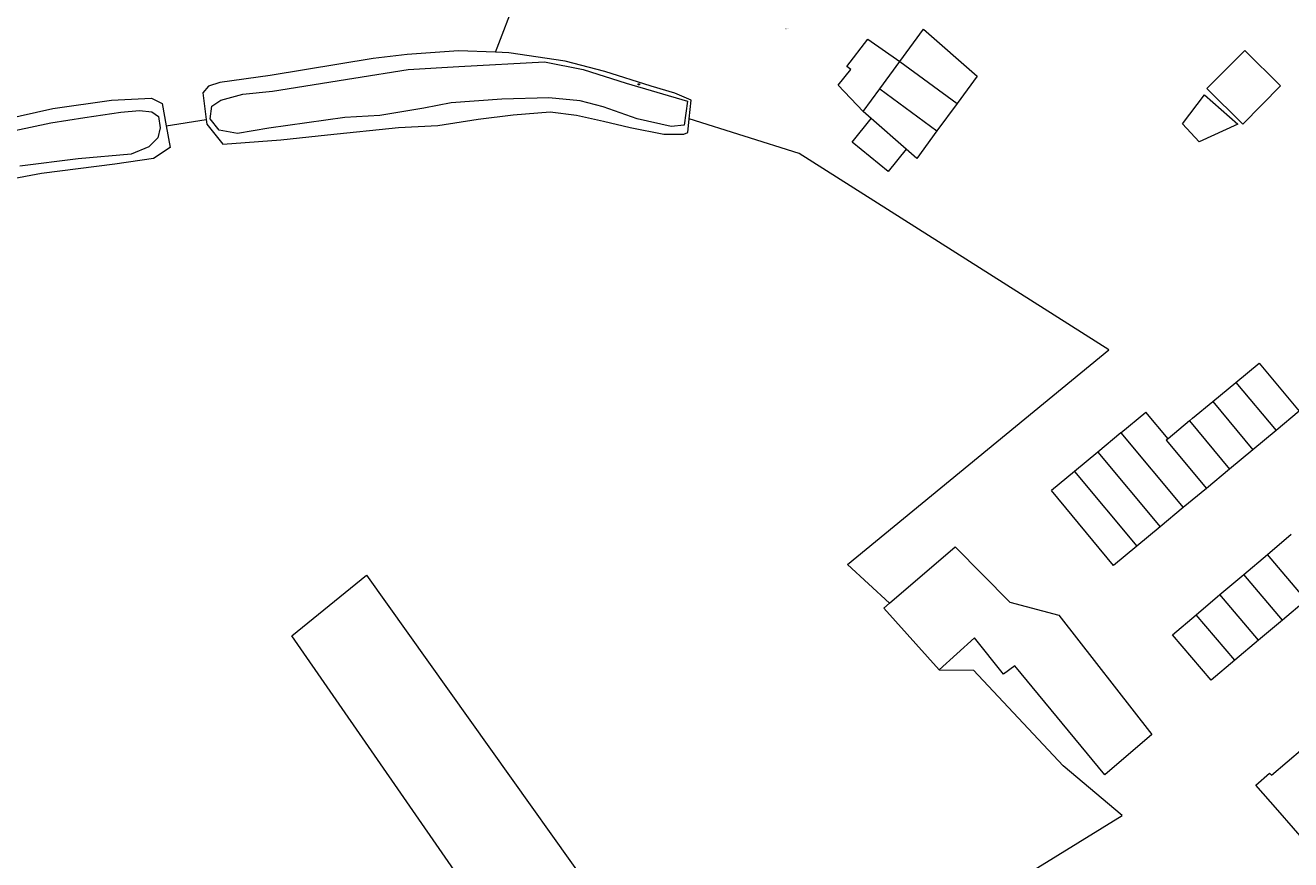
# Model space of a CAD drawing. Header units: metres. Extents: x 197457 to 198138, y 353986 to 354984.
# Tile 5 of 217: x 197605 to 197714, y 354235 to 354308. Entities that reach past the tile are written whole.
import ezdxf

# ---------------------------------------------------------------- set-up
doc = ezdxf.new("R2010")
doc.units = ezdxf.units.M
doc.header["$MEASUREMENT"] = 0
for name, color, linetype, lineweight in [('bijgebouw', 1, 'Continuous', 13), ('dakrand bijgebouw', 1, 'Continuous', 13), ('Grens maaiveld', 253, 'Continuous', 0), ('grens WOZ object', 7, 'Continuous', 0), ('Hoogtepunt', 7, 'Continuous', 0), ('insteek sloot', 5, 'Continuous', 0), ('kant water (FD)', 5, 'Continuous', 0), ('riool uitstroom', 7, 'Continuous', 0), ('tussenmuur bijgebouw (GBKN Zuid)', 1, 'Continuous', 13), ('vlakafsluiter', 1, 'Continuous', 0)]:
    doc.layers.add(name, color=color, linetype=linetype, lineweight=lineweight)
doc.styles.add('Style-WORKING', font='WORKING.shx')

# ---------------------------------------------------------------- blocks, each defined once
blk = doc.blocks.new('DUMMY_4')
at = {"layer": 'riool uitstroom', "color": 7, "lineweight": 0, "flags": 128}
blk.add_lwpolyline([(0.5, -0.5), (-0.5, -0.5), (-0.5, 0.5), (0.5, 0.5), (0.5, -0.5)], close=True, dxfattribs=at)

msp = doc.modelspace()

# ---------------------------------------------------------------- linework, layer by layer
at = {"layer": 'bijgebouw', "linetype": 'Continuous', "lineweight": 13}
for p, q in [((197678.132, 354299.52), (197677.429, 354300.134)), ((197685.578, 354300.829), (197683.831, 354298.449)), ((197709.737, 354276.647), (197711.748, 354278.319)), ((197707.727, 354274.976), (197709.737, 354276.647)), ((197705.984, 354273.527), (197707.727, 354274.976)), ((197699.775, 354272.27), (197701.937, 354274.067)), ((197703.856, 354271.759), (197701.937, 354274.067)), ((197705.716, 354273.304), (197703.856, 354271.759)), ((197705.984, 354273.527), (197705.716, 354273.304)), ((197699.775, 354272.27), (197697.765, 354270.598)), ((197713.213, 354272.467), (197711.202, 354270.796)), ((197697.765, 354270.598), (197695.754, 354268.926)), ((197711.202, 354270.796), (197709.192, 354269.124)), ((197695.754, 354268.926), (197693.744, 354267.255)), ((197709.192, 354269.124), (197707.181, 354267.453)), ((197707.181, 354267.453), (197705.171, 354265.781)), ((197705.171, 354265.781), (197703.16, 354264.109)), ((197703.16, 354264.109), (197701.15, 354262.438)), ((197712.477, 354261.724), (197714.538, 354263.469)), ((197710.417, 354259.98), (197712.477, 354261.724)), ((197708.357, 354258.236), (197710.417, 354259.98)), ((197679.236, 354257.075), (197679.733, 354257.502)), ((197706.296, 354256.491), (197708.357, 354258.236)), ((197715.839, 354257.754), (197713.771, 354256.018)), ((197684.034, 354251.713), (197679.236, 354257.075)), ((197713.771, 354256.018), (197711.704, 354254.282)), ((197711.704, 354254.282), (197709.636, 354252.546))]:
    msp.add_line(p, q, dxfattribs=at)
at = {"layer": 'bijgebouw', "linetype": 'Continuous', "lineweight": 13, "flags": 128}
for points in [[(197680.616, 354304.473), (197682.672, 354307.271), (197687.326, 354303.209), (197685.578, 354300.829)], [(197683.831, 354298.449), (197682.083, 354296.069), (197681.161, 354296.875)], [(197711.748, 354278.319), (197715.223, 354274.139), (197713.213, 354272.467)], [(197701.15, 354262.438), (197699.139, 354260.766), (197693.744, 354267.255)], [(197679.733, 354257.502), (197685.402, 354262.369), (197690.156, 354257.587), (197694.393, 354256.457), (197702.446, 354246.111), (197698.376, 354242.624), (197690.582, 354252.061), (197689.594, 354251.343), (197687.073, 354254.499), (197684.034, 354251.713)], [(197709.636, 354252.546), (197707.591, 354250.829), (197704.236, 354254.747), (197706.296, 354256.491)], [(197711.464, 354241.721), (197712.656, 354242.762), (197712.823, 354242.579), (197716.891, 354246.054), (197717.413, 354245.444), (197721.384, 354249.025), (197724.979, 354244.189)], [(197724.979, 354244.189), (197716.099, 354236.43), (197713.37, 354239.554)]]:
    msp.add_lwpolyline(points, dxfattribs=at)
at = {"layer": 'dakrand bijgebouw', "linetype": 'Continuous', "lineweight": 13}
msp.add_line((197713.37, 354239.554), (197711.464, 354241.721), dxfattribs=at)
at = {"layer": 'Grens maaiveld', "linetype": 'Continuous', "lineweight": 0}
for p, q in [((197645.569, 354305.267), (197650.749, 354318.836)), ((197617.043, 354298.879), (197620.516, 354299.441))]:
    msp.add_line(p, q, dxfattribs=at)
at = {"layer": 'Grens maaiveld', "linetype": 'Continuous', "lineweight": 0, "flags": 128}
msp.add_lwpolyline([(197684.034, 354251.713), (197686.992, 354251.683), (197694.781, 354243.38)], dxfattribs=at)
at = {"layer": 'grens WOZ object', "linetype": 'Continuous', "lineweight": 0}
for p, q in [((197678.868, 354302.093), (197680.616, 354304.473)), ((197677.429, 354300.134), (197678.868, 354302.093)), ((197681.161, 354296.875), (197678.132, 354299.52))]:
    msp.add_line(p, q, dxfattribs=at)
at = {"layer": 'grens WOZ object', "linetype": 'Continuous', "lineweight": 0, "flags": 128}
for points in [[(197677.429, 354300.134), (197675.262, 354302.427), (197676.378, 354303.763), (197676.022, 354304.042), (197677.839, 354306.406), (197680.616, 354304.473)], [(197710.326, 354299.048), (197707.226, 354302.122), (197710.509, 354305.434), (197713.61, 354302.359), (197710.326, 354299.048)], [(197707.014, 354301.589), (197709.914, 354299.025), (197706.542, 354297.507), (197705.12, 354299.054), (197707.014, 354301.589)], [(197681.161, 354296.875), (197679.596, 354294.94), (197676.472, 354297.468), (197678.132, 354299.52)]]:
    msp.add_lwpolyline(points, dxfattribs=at)
at = {"layer": 'insteek sloot', "linetype": 'Continuous', "lineweight": 0, "flags": 128}
for points in [[(197645.569, 354305.267), (197642.377, 354305.392), (197637.926, 354305.077), (197634.975, 354304.738), (197626.063, 354303.265), (197621.684, 354302.636), (197620.717, 354302.321), (197620.209, 354301.764), (197620.516, 354299.441)], [(197651.626, 354304.493), (197646.731, 354305.222), (197645.569, 354305.267)], [(197662.364, 354299.492), (197662.531, 354301.109), (197661.104, 354301.714), (197659.072, 354302.319), (197655.056, 354303.602), (197651.626, 354304.493)], [(197581.117, 354296.728), (197587.103, 354296.973), (197592.183, 354297.439), (197596.12, 354297.905), (197607.217, 354300.392), (197612.297, 354301.112), (197615.768, 354301.282), (197616.699, 354300.816), (197617.043, 354298.879)], [(197620.516, 354299.441), (197620.571, 354299.029), (197621.959, 354297.289), (197626.963, 354297.687), (197631.027, 354298.123), (197637.172, 354298.752), (197640.583, 354298.922), (197644.066, 354299.454), (197647.122, 354299.85), (197650.315, 354300.093), (197652.589, 354299.802), (197654.935, 354299.294), (197657.257, 354298.737), (197660.16, 354298.156)], [(197617.043, 354298.879), (197617.377, 354297.003), (197615.937, 354296.071), (197612.593, 354295.563), (197606.243, 354294.758), (197598.369, 354293.276), (197579.235, 354290.565), (197566.73, 354288.987), (197556.571, 354287.928), (197544.446, 354285.832), (197535.683, 354284.519), (197529.122, 354283.545), (197531.04, 354261.288), (197521.112, 354262.474), (197514.815, 354262.103), (197508.983, 354261.466), (197500.908, 354260.132), (197495.039, 354258.946)], [(197660.16, 354298.156), (197661.902, 354298.156), (197662.241, 354298.301), (197662.364, 354299.492)]]:
    msp.add_lwpolyline(points, dxfattribs=at)
at = {"layer": 'kant water (FD)', "linetype": 'Continuous', "lineweight": 0, "flags": 128}
for points in [[(197620.857, 354299.496), (197621.002, 354300.609), (197621.776, 354301.118), (197623.687, 354301.626), (197626.251, 354301.892), (197633.29, 354303.03), (197638.011, 354303.777), (197642.414, 354304.031), (197649.822, 354304.454), (197653.174, 354303.78), (197656.888, 354302.59), (197662.201, 354301.023), (197661.938, 354298.953), (197660.798, 354298.845), (197657.847, 354299.498), (197654.92, 354300.539), (197652.912, 354301.066), (197650.203, 354301.32), (197646.139, 354301.193), (197641.737, 354300.896), (197639.366, 354300.43), (197635.556, 354299.795), (197632.508, 354299.626), (197625.936, 354298.697), (197623.227, 354298.237), (197621.631, 354298.528), (197620.857, 354299.496)], [(197603.924, 354298.474), (197607.044, 354299.151), (197609.995, 354299.611), (197613.1, 354300.083), (197614.721, 354300.228), (197615.785, 354300.107), (197616.372, 354299.687), (197616.511, 354298.727), (197616.318, 354297.856), (197615.544, 354297.057), (197614.02, 354296.428), (197609.423, 354296.016), (197604.368, 354295.387)]]:
    msp.add_lwpolyline(points, dxfattribs=at)
at = {"layer": 'tussenmuur bijgebouw (GBKN Zuid)', "linetype": 'Continuous', "lineweight": 13}
for p, q in [((197680.616, 354304.473), (197685.578, 354300.829)), ((197678.868, 354302.093), (197683.831, 354298.449)), ((197709.737, 354276.647), (197713.213, 354272.467)), ((197707.727, 354274.976), (197711.202, 354270.796)), ((197705.716, 354273.304), (197709.192, 354269.124)), ((197699.775, 354272.27), (197705.171, 354265.781)), ((197697.765, 354270.598), (197703.16, 354264.109)), ((197695.754, 354268.926), (197701.15, 354262.438)), ((197715.839, 354257.754), (197712.477, 354261.724)), ((197713.771, 354256.018), (197710.417, 354259.98)), ((197711.704, 354254.282), (197708.357, 354258.236)), ((197709.636, 354252.546), (197706.296, 354256.491))]:
    msp.add_line(p, q, dxfattribs=at)
at = {"layer": 'tussenmuur bijgebouw (GBKN Zuid)', "linetype": 'Continuous', "lineweight": 13, "flags": 128}
msp.add_lwpolyline([(197703.856, 354271.759), (197703.705, 354271.633), (197707.181, 354267.453)], dxfattribs=at)
at = {"layer": 'vlakafsluiter', "linetype": 'Continuous', "lineweight": 0, "flags": 128}
for points in [[(197679.733, 354257.502), (197676.066, 354260.853), (197698.733, 354279.47), (197671.896, 354296.486), (197662.364, 354299.492)], [(197664.511, 354151.022), (197672.362, 354151.051), (197672.302, 354160.73), (197670.727, 354172.986), (197658.074, 354211.111), (197627.918, 354254.665), (197634.396, 354259.917), (197664.686, 354217.371), (197699.889, 354239.085), (197694.781, 354243.38)]]:
    msp.add_lwpolyline(points, dxfattribs=at)

# ---------------------------------------------------------------- block references
at = {"layer": 'riool uitstroom', "lineweight": 0, "xscale": 0.1, "yscale": 0.1, "zscale": 0.1}
msp.add_blockref('DUMMY_4', (197657.992, 354302.485), dxfattribs=at)

# ---------------------------------------------------------------- texts
at = {"layer": 'Hoogtepunt', "linetype": 'Continuous', "lineweight": 0, "style": 'Style-WORKING'}
msp.add_text('20.88', height=0.1, dxfattribs=at).set_placement((197670.617, 354307.248))
msp.add_text('20.88', height=0.1, dxfattribs=at).set_placement((197670.617, 354307.248))

doc.saveas('drawing.dxf')
